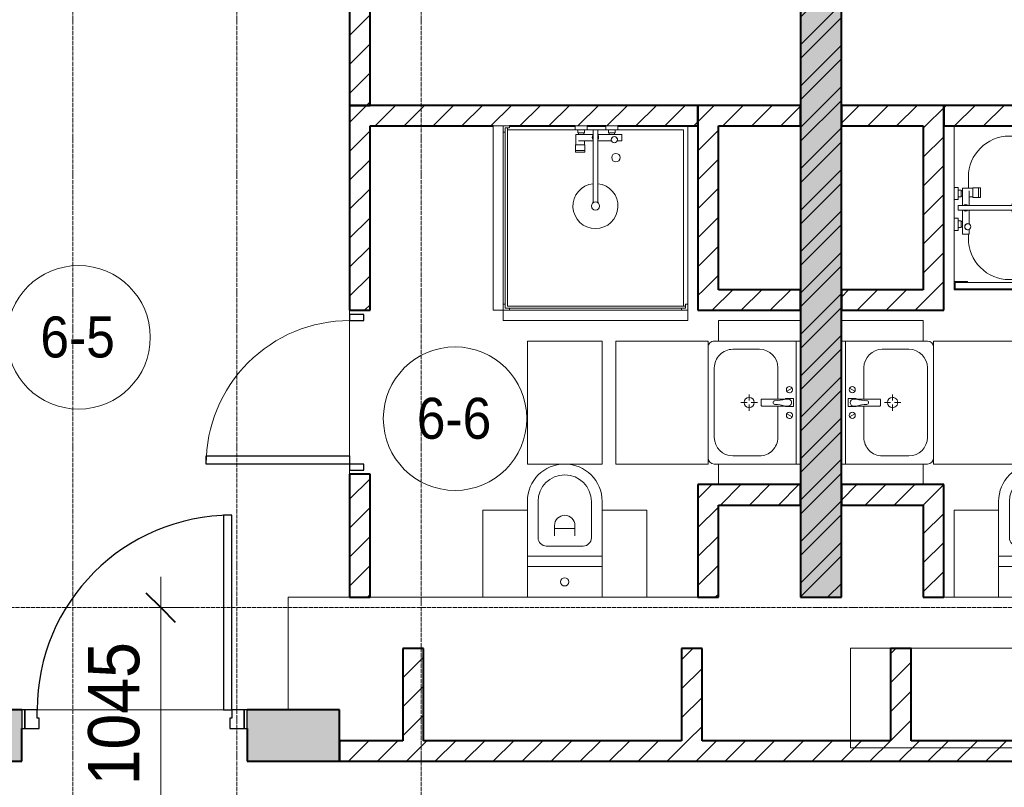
# Model space of a CAD drawing. Header units: millimetres. Extents: x 5617 to 101473, y 7718 to 212653.
# Tile 49 of 66: x 48270 to 53076, y 25423 to 29168. Entities that reach past the tile are written whole.
import ezdxf

# ---------------------------------------------------------------- set-up
doc = ezdxf.new("R2010")
doc.units = ezdxf.units.MM
doc.linetypes.add('ADSK_Линия сетки', pattern=[25, 20, -2.5, 0, -2.5])
doc.linetypes.add('Линия сетки', pattern=[25, 20, -2.5, 0, -2.5])
for name, color, linetype, lineweight in [('Двери', 7, 'Continuous', 18), ('Каркас_Импост', 7, 'Continuous', 30), ('Марки помещений', 7, 'Continuous', 20), ('Мебель', 7, 'Continuous', 18), ('Монтажный зазор', 7, 'Continuous', 30), ('Оси', 7, 'Continuous', 9), ('Панель', 7, 'Continuous', 30), ('Перекрытия', 7, 'Continuous', 18), ('Размеры', 7, 'Continuous', 9), ('Размеры-100', 7, 'Continuous', 9), ('Сантехнические приборы', 7, 'Continuous', 18), ('Стены разрез', 7, 'Continuous', 40)]:
    doc.layers.add(name, color=color, linetype=linetype, lineweight=lineweight)
doc.layers.add('Линии', color=7, linetype='Continuous', lineweight=9, true_color=0x00a600)
doc.styles.add('Arial', font='arial.ttf', dxfattribs={"width": 0.9, "height": 250})
doc.styles.add('Arial_3', font='arial.ttf', dxfattribs={"width": 0.9, "height": 200})
doc.dimstyles.new('Основной_2_5_мм', dxfattribs={"dimscale": 304.8, "dimtxt": 255.06485, "dimasz": 0.463911, "dimexe": 0.492126, "dimexo": 0.492126, "dimgap": 0.098425, "dimtad": 1, "dimdec": 0, "dimdsep": 46, "dimtxsty": 'Arial', "dimblk1": 'OBLIQUE', "dimblk2": 'OBLIQUE', "dimsah": 1, "dimcen": 0.09, "dimdle": 0.492126, "dimazin": 2, "dimtfac": 1, "dimtdec": 4, "dimtix": 1, "dimtmove": 0, "dimatfit": 3, "dimfxl": 1, "dimtvp": 1, "dimtolj": 1, "dimtzin": 0, "dimlwd": 20, "dimlwe": 20, "dimarcsym": 2})
pattern_1 = [(45, (0, 0), (-70.71068, 70.71068), [])]

# ---------------------------------------------------------------- blocks, each defined once
blk = doc.blocks.new('MR_Унитаз напольный - Санузел с ванной-V10-МКСС_К4_L19_64_800_')
at = {"layer": 'Сантехнические приборы', "color": 253, "true_color": 0xaaaaaa}
for p, q in [((-182.5, 200), (-182.5, 50)), ((182.5, 200), (-182.5, 200)), ((182.5, 50), (182.5, 200)), ((-182.5, 50), (182.5, 50)), ((182.5, 50), (-182.5, 50)), ((-182.5, 50), (-182.5, 0)), ((182.5, 0), (182.5, 50)), ((-182.5, 0), (182.5, 0)), ((182.5, 0), (-182.5, 0)), ((-182.5, 0), (-182.5, -267.5)), ((182.5, -267.5), (182.5, 0)), ((-130, -267.5), (-130, -90)), ((-90, -50), (90, -50)), ((130, -90), (130, -267.5)), ((-50, -150), (-50, -100)), ((-50, -135), (50, -135)), ((50, -100), (50, -150))]:
    blk.add_line(p, q, dxfattribs=at)
for centre, radius, start, end in [((0, 125), 20, 0, 180), ((0, 125), 20, 180, 0), ((-90, -90), 40, 90, 180), ((90, -90), 40, 360, 90), ((0, -150), 50, 180, 0), ((0, -267.5), 182.5, 180, 360), ((0, -267.5), 130, 180, 0)]:
    blk.add_arc(centre, radius, start, end, dxfattribs=at)
blk = doc.blocks.new('MR_Зона обслуживания - MR_Зона обслуживания-V11-МКСС_К4_L19_64_800_')
at = {"layer": 'Мебель', "lineweight": 9}
for p, q in [((182.5, 0), (-182.5, 0)), ((-182.5, 0), (-182.5, -600)), ((182.5, -600), (182.5, 0)), ((-182.5, -600), (182.5, -600))]:
    blk.add_line(p, q, dxfattribs=at)
blk = doc.blocks.new('MR_Зона обслуживания - MR_Зона обслуживания-V12-МКСС_К4_L19_64_800_')
at = {"layer": 'Мебель', "lineweight": 9}
for p, q in [((108.75, 0), (-108.75, 0)), ((108.75, -425), (108.75, 0)), ((-108.75, -425), (108.75, -425))]:
    blk.add_line(p, q, dxfattribs=at)
blk = doc.blocks.new('MR_Зона обслуживания - MR_Зона обслуживания-V13-МКСС_К4_L19_64_800_')
at = {"layer": 'Мебель', "lineweight": 9}
for p, q in [((108.75, 0), (-108.75, 0)), ((-108.75, 0), (-108.75, -425)), ((-108.75, -425), (108.75, -425))]:
    blk.add_line(p, q, dxfattribs=at)
blk = doc.blocks.new('MR_Тумба-Умывальник с зеркалом - Тумба-умывальник_600-2515846-МКСС_К4_L19_64_800_')
at = {"layer": 'Сантехнические приборы', "color": 253, "true_color": 0xaaaaaa}
for p, q in [((-300, -20), (300, -20)), ((-69.7, -39.8), (-55.6, -66.3)), ((20, -33.1), (-20, -33.1)), ((-20, -33.1), (-20, -73.1)), ((20, -73.1), (20, -33.1)), ((69.7, -39.8), (55.6, -66.3)), ((-20, -73.1), (-17, -73.1)), ((-17, -60), (-17, -73.1)), ((-17, -73.1), (-17, -187.9)), ((17, -73.1), (17, -60)), ((17, -187.9), (17, -73.1)), ((17, -73.1), (20, -73.1)), ((-17, -110), (-170, -110)), ((170, -110), (17, -110)), ((-14, -190.9), (14, -190.9)), ((-260, -200), (-260, -330)), ((0, -210), (0, -240)), ((260, -330), (260, -200)), ((-10, -250), (-40, -250)), ((0, -290), (0, -260)), ((40, -250), (10, -250)), ((-300, -400), (-300, -420)), ((-170, -420), (170, -420)), ((300, -420), (300, -400))]:
    blk.add_line(p, q, dxfattribs=at)
for centre, radius, start, end in [((-62.7, -53.1), 15, 360, 180), ((0, -60), 17, 360, 180), ((62.7, -53.1), 15, 360, 180), ((-62.7, -53.1), 15, 180, 360), ((-217.6, -129.9), 208.5, 1.5946, 15.8177), ((217.6, -129.9), 208.5, 164.1823, 178.4054), ((62.7, -53.1), 15, 180, 360), ((-170, -200), 90, 90, 180), ((0, -124.1), 9.19, 180, 360), ((170, -200), 90, 360, 90), ((-14, -187.9), 3, 180, 270), ((-14, -187.9), 3, 195, 255), ((14, -187.9), 3, 270, 0), ((14, -187.9), 3, 285, 345), ((0, -250), 25, 0, 180), ((0, -250), 25, 180, 0), ((-170, -330), 90, 180, 270), ((170, -330), 90, 270, 360), ((-270, -420), 30, 180, 270), ((270, -420), 30, 270, 360)]:
    blk.add_arc(centre, radius, start, end, dxfattribs=at)
blk = doc.blocks.new('MR_Зона обслуживания - MR_Зона обслуживания-2638731-МКСС_К4_L19_64_800_')
at = {"layer": 'Мебель', "lineweight": 9}
for p, q in [((300, 0), (-300, 0)), ((-300, 0), (-300, -450)), ((300, -450), (300, 0)), ((-300, -450), (300, -450))]:
    blk.add_line(p, q, dxfattribs=at)
blk = doc.blocks.new('MR_Зона обслуживания - MR_Зона обслуживания-2638732-МКСС_К4_L19_64_800_')
at = {"layer": 'Мебель', "lineweight": 9}
for p, q in [((-50, 0), (-50, -400)), ((-50, -400), (50, -400))]:
    blk.add_line(p, q, dxfattribs=at)
blk = doc.blocks.new('MR_Зона обслуживания - MR_Зона обслуживания-V14-МКСС_К4_L19_64_800_')
at = {"layer": 'Мебель', "lineweight": 9}
for p, q in [((-50, 0), (-50, -400)), ((50, -400), (50, 0)), ((-50, -400), (50, -400))]:
    blk.add_line(p, q, dxfattribs=at)
blk = doc.blocks.new('MR_Ванна - Санузел с ванной_1800x800-2638737-МКСС_К4_L19_64_800_')
at = {"layer": 'Сантехнические приборы', "color": 253, "true_color": 0xaaaaaa}
for p, q in [((210, 800.1), (195, 800.1)), ((195, 800.1), (195, 760)), ((200, 765), (200, 795.1)), ((200, 795.1), (210, 795.1)), ((200, 795.1), (200, 765)), ((895, 795.1), (200, 795.1)), ((210, 795.1), (210, 800.1)), ((210, 800), (885, 800)), ((900, 800), (885, 800)), ((885, 800), (885, 795.1)), ((885, 795.1), (895, 795.1)), ((895, 795.1), (895, 765)), ((895, 765), (895, 795.1)), ((900, 760), (900, 800)), ((630, 750), (-480, 750)), ((195, 760), (210, 760)), ((210, 765), (200, 765)), ((200, 765), (895, 765)), ((210, 760), (210, 765)), ((895, 765), (835, 765)), ((835, 765), (835, 760)), ((835, 760), (900, 760)), ((900, 760), (900, 509.8)), ((826.3, 529.1), (858, 529.1)), ((826.3, 505.7), (826.3, 529.1)), ((830, 529.1), (830, 550)), ((858, 529.1), (858, 411.3)), ((858, 493.3), (866, 493.3)), ((858, 466.4), (858, 493.3)), ((866, 496), (880, 496)), ((866, 464), (866, 496)), ((866, 493.3), (866, 466.4)), ((880, 509.8), (900, 509.8)), ((880, 450), (880, 509.8)), ((880, 496), (880, 464)), ((900, 509.8), (900, 450)), ((826.3, 411.3), (826.3, 478.7)), ((866, 466.4), (858, 466.4)), ((880, 464), (866, 464)), ((900, 450), (880, 450)), ((900, 450), (900, 360)), ((524.9, 411.3), (880, 411.3)), ((880, 388.7), (524.9, 388.7)), ((826.3, 316.7), (826.3, 388.7)), ((858, 388.7), (858, 316.7)), ((880, 411.3), (880, 388.7)), ((770.9, 301.9), (770.9, 348.9)), ((770.9, 348.9), (780, 348.9)), ((780, 301.9), (780, 348.9)), ((780, 348.9), (807.5, 348.9)), ((780, 348.9), (780, 301.9)), ((807.5, 348.9), (807.5, 301.9)), ((807.5, 303.8), (807.5, 346.6)), ((807.5, 346.6), (826.3, 346.6)), ((858, 316.7), (858, 343.6)), ((858, 343.6), (866, 343.6)), ((866, 314), (866, 346)), ((866, 346), (880, 346)), ((866, 343.6), (866, 316.7)), ((880, 300.2), (880, 360)), ((880, 360), (900, 360)), ((880, 346), (880, 314)), ((900, 360), (900, 300.2)), ((780, 301.9), (770.9, 301.9)), ((807.5, 301.9), (780, 301.9)), ((858, 303.8), (807.5, 303.8)), ((830, 250), (830, 303.8)), ((858, 316.7), (858, 303.8)), ((866, 316.7), (858, 316.7)), ((880, 314), (866, 314)), ((900, 300.2), (880, 300.2)), ((900, 300.2), (900, 0)), ((-480, 50), (630, 50))]:
    blk.add_line(p, q, dxfattribs=at)
for centre, radius, start, end in [((-480, 400), 350, 90, 270), ((630, 550), 200, 360, 90), ((508.5, 400), 110, 5.916, 354.084), ((832.8, 492.2), 15, 90, 270), ((832.8, 492.2), 15, 244.0483, 115.9517), ((832.8, 492.2), 15, 270, 90), ((508.5, 400), 20, 90, 270), ((508.5, 400), 20, 270, 90), ((508.5, 400), 20, 325.4667, 34.5333), ((843.9, 400), 15.5, 47.0093, 132.9907), ((843.9, 400), 15.5, 227.0093, 312.9907), ((630, 250), 200, 270, 360)]:
    blk.add_arc(centre, radius, start, end, dxfattribs=at)
blk = doc.blocks.new('MR_Унитаз напольный - Санузел с ванной-2638740-МКСС_К4_L19_64_800_')
at = {"layer": 'Сантехнические приборы', "color": 253, "true_color": 0xaaaaaa}
for p, q in [((-182.5, 0), (-182.5, 267.5)), ((-130, 267.5), (-130, 90)), ((130, 90), (130, 267.5)), ((182.5, 267.5), (182.5, 0)), ((-50, 150), (-50, 100)), ((50, 100), (50, 150)), ((-50, 135), (50, 135)), ((-90, 50), (90, 50)), ((182.5, 0), (-182.5, 0)), ((-182.5, -50), (-182.5, 0)), ((-182.5, 0), (182.5, 0)), ((182.5, 0), (182.5, -50)), ((-182.5, -50), (182.5, -50)), ((-182.5, -200), (-182.5, -50)), ((182.5, -50), (-182.5, -50)), ((182.5, -50), (182.5, -200)), ((182.5, -200), (-182.5, -200))]:
    blk.add_line(p, q, dxfattribs=at)
for centre, radius, start, end in [((0, 267.5), 182.5, 0, 180), ((0, 267.5), 130, 360, 180), ((0, 150), 50, 360, 180), ((-90, 90), 40, 180, 270), ((90, 90), 40, 270, 360), ((0, -125), 20, 360, 180), ((0, -125), 20, 180, 360)]:
    blk.add_arc(centre, radius, start, end, dxfattribs=at)
blk = doc.blocks.new('MR_Зона обслуживания - MR_Зона обслуживания-V18-МКСС_К4_L19_64_800_')
at = {"layer": 'Мебель', "lineweight": 9}
for p, q in [((108.75, 425), (-108.75, 425)), ((-108.75, 425), (-108.75, 0)), ((-108.75, 0), (108.75, 0))]:
    blk.add_line(p, q, dxfattribs=at)
blk = doc.blocks.new('MR_Тумба-Умывальник с зеркалом - Тумба-умывальник_600-2638743-МКСС_К4_L19_64_800_')
at = {"layer": 'Сантехнические приборы', "color": 253, "true_color": 0xaaaaaa}
for p, q in [((-300, 400), (-300, 420)), ((-170, 420), (170, 420)), ((300, 420), (300, 400)), ((-260, 200), (-260, 330)), ((0, 290), (0, 260)), ((260, 330), (260, 200)), ((-10, 250), (-40, 250)), ((40, 250), (10, 250)), ((0, 210), (0, 240)), ((-17, 73.1), (-17, 187.9)), ((-14, 190.9), (14, 190.9)), ((17, 187.9), (17, 73.1)), ((-17, 110), (-170, 110)), ((170, 110), (17, 110)), ((-69.7, 39.8), (-55.6, 66.3)), ((-20, 73.1), (-17, 73.1)), ((-20, 33.1), (-20, 73.1)), ((-17, 60), (-17, 73.1)), ((17, 73.1), (17, 60)), ((17, 73.1), (20, 73.1)), ((20, 73.1), (20, 33.1)), ((69.7, 39.8), (55.6, 66.3)), ((-300, 20), (300, 20)), ((20, 33.1), (-20, 33.1))]:
    blk.add_line(p, q, dxfattribs=at)
for centre, radius, start, end in [((-270, 420), 30, 90, 180), ((270, 420), 30, 0, 90), ((-170, 330), 90, 90, 180), ((170, 330), 90, 0, 90), ((0, 250), 25, 360, 180), ((0, 250), 25, 180, 360), ((-170, 200), 90, 180, 270), ((170, 200), 90, 270, 0), ((-14, 187.9), 3, 90, 180), ((-14, 187.9), 3, 105, 165), ((14, 187.9), 3, 0, 90), ((14, 187.9), 3, 15, 75), ((-217.6, 129.9), 208.5, 344.1823, 358.4054), ((0, 124.1), 9.19, 0, 180), ((217.6, 129.9), 208.5, 181.5946, 195.8177), ((-62.7, 53.1), 15, 0, 180), ((-62.7, 53.1), 15, 180, 0), ((0, 60), 17, 180, 0), ((62.7, 53.1), 15, 0, 180), ((62.7, 53.1), 15, 180, 0)]:
    blk.add_arc(centre, radius, start, end, dxfattribs=at)
blk = doc.blocks.new('MR_Зона обслуживания - MR_Зона обслуживания-2638746-МКСС_К4_L19_64_800_')
at = {"layer": 'Мебель', "lineweight": 9}
for p, q in [((300, 450), (-300, 450)), ((-300, 450), (-300, 0)), ((300, 0), (300, 450)), ((-300, 0), (300, 0))]:
    blk.add_line(p, q, dxfattribs=at)
blk = doc.blocks.new('MR_Зона обслуживания - MR_Зона обслуживания-V19-МКСС_К4_L19_64_800_')
at = {"layer": 'Мебель', "lineweight": 9}
for p, q in [((50, 400), (-50, 400)), ((-50, 400), (-50, 0))]:
    blk.add_line(p, q, dxfattribs=at)
blk = doc.blocks.new('MR_Зона обслуживания - MR_Зона обслуживания-V20-МКСС_К4_L19_64_800_')
at = {"layer": 'Мебель', "lineweight": 9}
for p, q in [((50, 400), (-50, 400)), ((-50, 400), (-50, 0)), ((50, 0), (50, 400))]:
    blk.add_line(p, q, dxfattribs=at)
blk = doc.blocks.new('MR_Душевой поддон - Санузел с душем_900х900-2515848-МКСС_К4_L19_64_800_')
at = {"layer": 'Сантехнические приборы', "color": 253, "true_color": 0xaaaaaa}
for p, q in [((-70, 0), (-100, 0)), ((-70, -10), (-70, 0)), ((310, 0), (250.2, 0)), ((250.2, 0), (250.2, -20)), ((310, -20), (310, 0)), ((459.8, 0), (400, 0)), ((400, 0), (400, -20)), ((459.8, -20), (459.8, 0)), ((-100, -30), (-90, -30)), ((-90, -30), (-90, -10)), ((-90, -10), (-70, -10)), ((-80, -10), (-90, -10)), ((-90, -10), (-90, -890)), ((-80, -880), (-80, -10)), ((250.2, -20), (-80, -20)), ((250.2, -20), (310, -20)), ((266.7, -42), (253.8, -42)), ((253.8, -42), (253.8, -92.5)), ((296, -20), (264, -20)), ((264, -20), (264, -34)), ((264, -34), (296, -34)), ((293.6, -34), (266.7, -34)), ((266.7, -34), (266.7, -42)), ((338.7, -42), (266.7, -42)), ((266.7, -42), (293.6, -42)), ((293.6, -42), (293.6, -34)), ((296, -34), (296, -20)), ((338.7, -20), (310, -20)), ((361.3, -20), (338.7, -20)), ((338.7, -20), (338.7, -375.1)), ((400, -20), (361.3, -20)), ((361.3, -375.1), (361.3, -20)), ((479.1, -42), (361.3, -42)), ((400, -20), (459.8, -20)), ((446, -20), (414, -20)), ((414, -20), (414, -34)), ((414, -34), (446, -34)), ((443.3, -34), (416.4, -34)), ((416.4, -34), (416.4, -42)), ((416.4, -42), (443.3, -42)), ((443.3, -42), (443.3, -34)), ((446, -34), (446, -20)), ((780, -20), (459.8, -20)), ((479.1, -73.7), (479.1, -42)), ((780, -880), (780, -20)), ((800, -870), (800, 0)), ((298.9, -92.5), (251.9, -92.5)), ((251.9, -92.5), (251.9, -120)), ((253.8, -92.5), (296.6, -92.5)), ((266.7, -73.7), (338.7, -73.7)), ((296.6, -92.5), (296.6, -73.7)), ((298.9, -120), (298.9, -92.5)), ((361.3, -73.7), (428.7, -73.7)), ((455.7, -73.7), (479.1, -73.7)), ((251.9, -120), (298.9, -120)), ((298.9, -120), (251.9, -120)), ((251.9, -120), (251.9, -129.1)), ((251.9, -129.1), (298.9, -129.1)), ((298.9, -129.1), (298.9, -120)), ((-90, -870), (-100, -870)), ((-90, -890), (-90, -870)), ((-70, -890), (-90, -890)), ((-90, -890), (790, -890)), ((790, -880), (-80, -880)), ((-70, -900), (-70, -890)), ((790, -890), (770, -890)), ((770, -890), (770, -900)), ((800, -870), (790, -870)), ((790, -870), (790, -890)), ((790, -890), (790, -880)), ((800, -900), (800, -870))]:
    blk.add_line(p, q, dxfattribs=at)
for centre, radius, start, end in [((350, -56.1), 15.5, 137.0093, 222.9907), ((350, -56.1), 15.5, 317.0093, 42.9907), ((442.2, -67.2), 15, 334.0483, 205.9517), ((442.2, -67.2), 15, 0, 180), ((442.2, -67.2), 15, 180, 360), ((450, -155.2), 20.9, 0, 180), ((450, -155.2), 20.9, 180, 0), ((350, -391.5), 110, 95.916, 84.084), ((350, -391.5), 20, 0, 180), ((350, -391.5), 20, 55.4667, 124.5333), ((350, -391.5), 20, 180, 360)]:
    blk.add_arc(centre, radius, start, end, dxfattribs=at)
blk = doc.blocks.new('MR_Зона обслуживания - MR_Зона обслуживания-2638758-МКСС_К4_L19_64_800_')
at = {"layer": 'Мебель', "lineweight": 9}
for p, q in [((450, 0), (-450, 0)), ((-450, 0), (-450, -50)), ((450, -50), (450, 0)), ((-450, -50), (450, -50))]:
    blk.add_line(p, q, dxfattribs=at)
blk = doc.blocks.new('A_DOR_Door - Вн_3_Одинарная_800x2100-3005070-МКСС_К4_L19_64_800_')
at = {"layer": 'Двери', "color": 253, "lineweight": 30, "true_color": 0xaaaaaa}
for p, q in [((-350, 50), (-350, 750)), ((-350, 750), (-310, 750)), ((-350, 50), (-350, 750)), ((-310, 750), (-310, 50)), ((-380, 50), (-380, -20)), ((-350, 50), (-380, 50)), ((-310, 50), (-350, 50)), ((-350, -20), (-350, 50)), ((380, 50), (350, 50)), ((350, 50), (350, -20)), ((380, -20), (380, 50)), ((-380, -20), (-350, -20)), ((350, -20), (380, -20))]:
    blk.add_line(p, q, dxfattribs=at)
at = {"layer": 'Двери', "color": 254, "lineweight": 9, "true_color": 0xd4d4d4}
blk.add_arc((-350, 50), 700, 360, 90, dxfattribs=at)
blk = doc.blocks.new('101_Дверь_Однопольная - _НЧ_Мет_900х2100_Квартира_Л-3834959-МКСС_К4_L19_64_800_')
at = {"layer": 'Каркас_Импост', "color": 253, "true_color": 0xaaaaaa}
for p, q in [((-475, 125), (-535, 125)), ((-535, 125), (-535, 35)), ((-475, 85), (-475, 125)), ((535, 125), (475, 125)), ((475, 125), (475, 85)), ((535, 35), (535, 125)), ((-465, 85), (-475, 85)), ((-465, 35), (-465, 85)), ((475, 85), (465, 85)), ((465, 85), (465, 35)), ((-535, 35), (-465, 35)), ((465, 35), (535, 35))]:
    blk.add_line(p, q, dxfattribs=at)
at = {"layer": 'Монтажный зазор', "color": 253, "true_color": 0xaaaaaa}
for p, q in [((-535, 125), (-550, 125)), ((-550, 125), (-550, 35)), ((-535, 35), (-535, 125)), ((550, 125), (535, 125)), ((535, 125), (535, 35)), ((550, 35), (550, 125)), ((-550, 35), (-535, 35)), ((535, 35), (550, 35))]:
    blk.add_line(p, q, dxfattribs=at)
at = {"layer": 'Панель', "color": 253, "true_color": 0xaaaaaa}
for p, q in [((475, 1075), (435, 1075)), ((435, 1075), (435, 125)), ((475, 125), (475, 1075)), ((435, 125), (475, 125))]:
    blk.add_line(p, q, dxfattribs=at)
blk.add_arc((475, 125), 950, 90, 180, dxfattribs=at)
blk = doc.blocks.new('135_SLK_K4_AR_rvt-1-МКСС_К4_L19_64_800_')
at = {"layer": 'Стены разрез', "lineweight": 9, "true_color": 0xaaaaaa}
h = blk.add_hatch(dxfattribs=at)
h.set_pattern_fill('FP_1', color=253, style=0, pattern_type=2)
h.set_pattern_definition([(50, (0, 0), (218.62117, -19.1268), [22.86, -251.46]), (355, (0, 0), (-42.29187, 229.2684), [18.288, -201.168]), (100.451, (18.22, -1.6), (176.33107, 210.13963), [19.428, -213.708]), (46.184, (0, 60.96), (325.29495, -50.45164), [34.29, -377.19]), (96.636, (27.1, 56.76), (284.883, 296.91266), [29.142, -320.562]), (351.184, (0, 60.96), (284.8858, 296.9107), [27.432, -301.752]), (21, (30.48, 45.72), (181.93753, -122.71832), [22.86, -251.46]), (326, (30.48, 45.72), (74.16223, 221.0262), [18.288, -201.168]), (71.451, (45.64, 35.5), (256.10035, 98.30526), [19.428, -213.708]), (37.5, (0, 0), (3.70639, 101.465895), [3.353, -195.377, 3.353, -200.863, -201.93]), (37.5, (0, 0), (3.70639, 101.465895), [-402.946, 3.353, -198.577]), (7.5, (0, 0), (80.18358, 120.21653), [3.353, -113.081, 3.353, -190.805, -76.962]), (7.5, (0, 0), (80.18358, 120.21653), [-310.591, 3.353, -73.609]), (327.5, (-67.97, 0), (162.708646, -6.87497), [3.353, -72.847, 3.353, -234.391, -315.468]), (327.5, (-67.97, 0), (162.708646, -6.87497), [-313.944, 3.353, -312.115]), (317.5, (-98.45, 0), (177.75468, 30.51183), [3.353, -95.707, 3.353, -154.534, -224.028]), (317.5, (-98.45, 0), (177.75468, 30.51183), [-256.946, 3.353, -220.675])])
h.paths.add_polyline_path([(127800, 26350), (128000, 26350), (128000, 32900), (127800, 32900), (127800, 26543)])
h = blk.add_hatch(dxfattribs=at)
h.set_pattern_fill('FP_2', color=253, style=0, pattern_type=2)
h.set_pattern_definition([(45, (0, 0), (-101.02788, 101.02788), []), (45, (67.35, 0), (-101.02788, 101.02788), [])])
h.paths.add_polyline_path([(127800, 26350), (128000, 26350), (128000, 32900), (127800, 32900), (127800, 26543)])
h = blk.add_hatch(dxfattribs=at)
h.set_pattern_fill('FP_3', color=253, style=0, pattern_type=2)
h.set_pattern_definition(pattern_1)
h.paths.add_polyline_path([(125600, 28750), (125700, 28750), (125700, 29350), (125600, 29350), (125600, 28934.9)])
h = blk.add_hatch(dxfattribs=at)
h.set_pattern_fill('FP_3', color=253, style=0, pattern_type=2)
h.set_pattern_definition(pattern_1)
h.paths.add_polyline_path([(125700, 26350), (125700, 26950), (125600, 26950), (125600, 26350)])
h.paths.add_polyline_path([(125600, 27750), (125700, 27750), (125700, 28750), (125600, 28750)])
h = blk.add_hatch(dxfattribs=at)
h.set_pattern_fill('FP_3', color=253, style=0, pattern_type=2)
h.set_pattern_definition(pattern_1)
h.paths.add_polyline_path([(127300, 28650), (127300, 28750), (125700, 28750), (125700, 28650), (127008.5, 28650)])
h = blk.add_hatch(dxfattribs=at)
h.set_pattern_fill('FP_3', color=253, style=0, pattern_type=2)
h.set_pattern_definition(pattern_1)
h.paths.add_polyline_path([(127300, 27850), (127400, 27850), (127400, 28750), (127300, 28750), (127300, 28336.9)])
h = blk.add_hatch(dxfattribs=at)
h.set_pattern_fill('FP_3', color=253, style=0, pattern_type=2)
h.set_pattern_definition(pattern_1)
h.paths.add_polyline_path([(127800, 28650), (127800, 28750), (127400, 28750), (127400, 28650), (127545.5, 28650)])
h = blk.add_hatch(dxfattribs=at)
h.set_pattern_fill('FP_3', color=253, style=0, pattern_type=2)
h.set_pattern_definition(pattern_1)
h.paths.add_polyline_path([(128400, 28650), (128500, 28650), (128500, 28750), (128000, 28750), (128000, 28650)])
h = blk.add_hatch(dxfattribs=at)
h.set_pattern_fill('FP_3', color=253, style=0, pattern_type=2)
h.set_pattern_definition(pattern_1)
h.paths.add_polyline_path([(130350, 28650), (130350, 28750), (128500, 28750), (128500, 28650), (129693.5, 28650)])
h = blk.add_hatch(dxfattribs=at)
h.set_pattern_fill('FP_3', color=253, style=0, pattern_type=2)
h.set_pattern_definition(pattern_1)
h.paths.add_polyline_path([(128500, 27750), (128500, 28650), (128400, 28650), (128400, 27750)])
h = blk.add_hatch(dxfattribs=at)
h.set_pattern_fill('FP_3', color=253, style=0, pattern_type=2)
h.set_pattern_definition(pattern_1)
h.paths.add_polyline_path([(127800, 27750), (127800, 27850), (127300, 27850), (127300, 27750), (127545.5, 27750)])
h = blk.add_hatch(dxfattribs=at)
h.set_pattern_fill('FP_3', color=253, style=0, pattern_type=2)
h.set_pattern_definition(pattern_1)
h.paths.add_polyline_path([(128000, 27750), (128400, 27750), (128400, 27850), (128000, 27850)])
h = blk.add_hatch(dxfattribs=at)
h.set_pattern_fill('FP_3', color=253, style=0, pattern_type=2)
h.set_pattern_definition(pattern_1)
h.paths.add_polyline_path([(127800, 26800), (127800, 26900), (127300, 26900), (127300, 26800), (127545.5, 26800)])
h = blk.add_hatch(dxfattribs=at)
h.set_pattern_fill('FP_3', color=253, style=0, pattern_type=2)
h.set_pattern_definition(pattern_1)
h.paths.add_polyline_path([(128500, 26800), (128500, 26900), (128000, 26900), (128000, 26800), (128400, 26800)])
h = blk.add_hatch(dxfattribs=at)
h.set_pattern_fill('FP_3', color=253, style=0, pattern_type=2)
h.set_pattern_definition(pattern_1)
h.paths.add_polyline_path([(127300, 26350), (127400, 26350), (127400, 26800), (127300, 26800), (127300, 26543)])
h = blk.add_hatch(dxfattribs=at)
h.set_pattern_fill('FP_3', color=253, style=0, pattern_type=2)
h.set_pattern_definition(pattern_1)
h.paths.add_polyline_path([(128500, 26350), (128500, 26800), (128400, 26800), (128400, 26350)])
h = blk.add_hatch(dxfattribs=at)
h.set_pattern_fill('FP_3', color=253, style=0, pattern_type=2)
h.set_pattern_definition(pattern_1)
h.paths.add_polyline_path([(125960, 25650), (125960, 26100), (125860, 26100), (125860, 25650)])
h = blk.add_hatch(dxfattribs=at)
h.set_pattern_fill('FP_3', color=253, style=0, pattern_type=2)
h.set_pattern_definition(pattern_1)
h.paths.add_polyline_path([(127320, 25650), (127320, 26100), (127220, 26100), (127220, 25650)])
h = blk.add_hatch(dxfattribs=at)
h.set_pattern_fill('FP_3', color=253, style=0, pattern_type=2)
h.set_pattern_definition(pattern_1)
h.paths.add_polyline_path([(128340, 25650), (128340, 26100), (128240, 26100), (128240, 25650)])
at = {"layer": 'Стены разрез', "lineweight": 18, "true_color": 0xcbcbcb}
h = blk.add_hatch(color=9, dxfattribs=at)
h.paths.add_polyline_path([(125550, 25550), (125550, 25800), (125100, 25800), (125100, 25550)])
h.paths.add_polyline_path([(124000, 25550), (124000, 25800), (123550, 25800), (123550, 25550)])
at = {"layer": 'Стены разрез', "lineweight": 9, "true_color": 0xaaaaaa}
h = blk.add_hatch(dxfattribs=at)
h.set_pattern_fill('FP_3', color=253, style=0, pattern_type=2)
h.set_pattern_definition(pattern_1)
h.paths.add_polyline_path([(130750, 25550), (130750, 25650), (129880, 25650), (129880, 25550)])
h.paths.add_polyline_path([(129780, 25550), (129780, 25650), (125550, 25650), (125550, 25550), (129693.5, 25550)])
at = {"layer": 'Перекрытия', "color": 253, "true_color": 0xaaaaaa}
for p, q in [((125600, 27730), (125600, 27750)), ((125600, 27750), (125600, 27730)), ((125600, 27040), (125600, 27700)), ((125600, 27700), (125600, 27040)), ((125600, 26950), (125600, 26970)), ((125600, 26970), (125600, 26950)), ((125300, 25800), (125300, 26350)), ((125300, 26350), (125600, 26350)), ((125700, 26350), (126250, 26350)), ((127050, 26350), (127300, 26350)), ((128500, 26350), (128550, 26350)), ((124075, 25800), (124985, 25800)), ((124985, 25800), (124075, 25800)), ((125099.8, 25550), (125099.8, 25710))]:
    blk.add_line(p, q, dxfattribs=at)
at = {"layer": 'Стены разрез', "color": 253, "true_color": 0xaaaaaa}
for p, q in [((127800, 32900), (127800, 26350)), ((128000, 26350), (128000, 32900)), ((125700, 28750), (125700, 29350)), ((125600, 29250), (125600, 28750)), ((125700, 28750), (125600, 28750)), ((125600, 28750), (125600, 27750)), ((125600, 28750), (125700, 28750)), ((127300, 28750), (125700, 28750)), ((127300, 28650), (127300, 28750)), ((127400, 28750), (127300, 28750)), ((127300, 28750), (127300, 27850)), ((127800, 28750), (127400, 28750)), ((127800, 28650), (127800, 28750)), ((128500, 28750), (128000, 28750)), ((128000, 28750), (128000, 28650)), ((128500, 28650), (128500, 28750)), ((130350, 28750), (128500, 28750)), ((128500, 28750), (128500, 28650)), ((125700, 27750), (125700, 28650)), ((125700, 28650), (126300, 28650)), ((126380, 28650), (126700.2, 28650)), ((126760, 28650), (126850, 28650)), ((126909.8, 28650), (127300, 28650)), ((127400, 27850), (127400, 28650)), ((127400, 28650), (127800, 28650)), ((128000, 28650), (128400, 28650)), ((128400, 28650), (128400, 27850)), ((128500, 27750), (128500, 28650)), ((128500, 28650), (130350, 28650)), ((127300, 27850), (127300, 27750)), ((127800, 27850), (127400, 27850)), ((127800, 27750), (127800, 27850)), ((128400, 27850), (128000, 27850)), ((128000, 27850), (128000, 27750)), ((125600, 27750), (125700, 27750)), ((127300, 27750), (127800, 27750)), ((128000, 27750), (128400, 27750)), ((128400, 27750), (128500, 27750)), ((125700, 26950), (125600, 26950)), ((125600, 26950), (125600, 26350)), ((125700, 26350), (125700, 26950)), ((127800, 26900), (127300, 26900)), ((127300, 26900), (127300, 26800)), ((127800, 26800), (127800, 26900)), ((128500, 26900), (128000, 26900)), ((128000, 26900), (128000, 26800)), ((128500, 26800), (128500, 26900)), ((127300, 26800), (127300, 26350)), ((127400, 26800), (127800, 26800)), ((127400, 26350), (127400, 26800)), ((128000, 26800), (128400, 26800)), ((128400, 26800), (128400, 26350)), ((128500, 26350), (128500, 26800)), ((125600, 26350), (125700, 26350)), ((127300, 26350), (127400, 26350)), ((127800, 26350), (128000, 26350)), ((128400, 26350), (128500, 26350)), ((125960, 26100), (125860, 26100)), ((125860, 26100), (125860, 25650)), ((125960, 25650), (125960, 26100)), ((127320, 26100), (127220, 26100)), ((127220, 26100), (127220, 25650)), ((127320, 25650), (127320, 26100)), ((128340, 26100), (128240, 26100)), ((128240, 26100), (128240, 25650)), ((128340, 25650), (128340, 26100)), ((124000, 25800), (123550, 25800)), ((125550, 25800), (125100, 25800)), ((125550, 25550), (125550, 25800)), ((124000, 25550), (124000, 25710)), ((125100, 25710), (125100, 25550)), ((125860, 25650), (125550, 25650)), ((125550, 25650), (125550, 25550)), ((127220, 25650), (125960, 25650)), ((128240, 25650), (127320, 25650)), ((129510, 25650), (128340, 25650)), ((123550, 25550), (124000, 25550)), ((125100, 25550), (125550, 25550)), ((125550, 25550), (129780, 25550))]:
    blk.add_line(p, q, dxfattribs=at)
at = {"layer": 'Двери', "color": 253, "lineweight": 18, "true_color": 0xaaaaaa, "rotation": 90}
blk.add_blockref('A_DOR_Door - Вн_3_Одинарная_800x2100-3005070-МКСС_К4_L19_64_800_', (125650, 27350), dxfattribs=at)
at = {"layer": 'Двери', "color": 253, "lineweight": 18, "true_color": 0xaaaaaa}
blk.add_blockref('101_Дверь_Однопольная - _НЧ_Мет_900х2100_Квартира_Л-3834959-МКСС_К4_L19_64_800_', (124550, 25675), dxfattribs=at)
at = {"layer": 'Мебель', "color": 253, "lineweight": 18, "true_color": 0xaaaaaa}
for name, p, rotation in [('MR_Зона обслуживания - MR_Зона обслуживания-2638758-МКСС_К4_L19_64_800_', (126350, 28200), 269.9999999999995), ('MR_Зона обслуживания - MR_Зона обслуживания-V14-МКСС_К4_L19_64_800_', (127800, 27650), 269.9999999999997), ('MR_Зона обслуживания - MR_Зона обслуживания-V20-МКСС_К4_L19_64_800_', (128000, 27650), 270.0000000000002), ('MR_Зона обслуживания - MR_Зона обслуживания-V11-МКСС_К4_L19_64_800_', (126650, 27000), 180), ('MR_Зона обслуживания - MR_Зона обслуживания-2638731-МКСС_К4_L19_64_800_', (127350, 27300), 269.9999999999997), ('MR_Зона обслуживания - MR_Зона обслуживания-2638746-МКСС_К4_L19_64_800_', (128450, 27300), 270.0000000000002), ('MR_Зона обслуживания - MR_Зона обслуживания-2638732-МКСС_К4_L19_64_800_', (127800, 26950), 269.9999999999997), ('MR_Зона обслуживания - MR_Зона обслуживания-V19-МКСС_К4_L19_64_800_', (128000, 26950), 270.0000000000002), ('MR_Зона обслуживания - MR_Зона обслуживания-V12-МКСС_К4_L19_64_800_', (126358.8, 26350), 180), ('MR_Зона обслуживания - MR_Зона обслуживания-V13-МКСС_К4_L19_64_800_', (126941.3, 26350), 180)]:
    blk.add_blockref(name, p, dxfattribs=dict(at, rotation=rotation))
for name, p in [('MR_Зона обслуживания - MR_Зона обслуживания-2638758-МКСС_К4_L19_64_800_', (126800, 27750)), ('MR_Зона обслуживания - MR_Зона обслуживания-V18-МКСС_К4_L19_64_800_', (128658.8, 26350))]:
    blk.add_blockref(name, p, dxfattribs=at)
at = {"layer": 'Сантехнические приборы', "color": 253, "lineweight": 18, "true_color": 0xaaaaaa}
for name, p in [('MR_Душевой поддон - Санузел с душем_900х900-2515848-МКСС_К4_L19_64_800_', (126450, 28650)), ('MR_Унитаз напольный - Санузел с ванной-2638740-МКСС_К4_L19_64_800_', (128950, 26550))]:
    blk.add_blockref(name, p, dxfattribs=at)
for name, p, rotation in [('MR_Ванна - Санузел с ванной_1800x800-2638737-МКСС_К4_L19_64_800_', (129450, 28650), 180), ('MR_Тумба-Умывальник с зеркалом - Тумба-умывальник_600-2515846-МКСС_К4_L19_64_800_', (127800, 27300), 269.9999999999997), ('MR_Тумба-Умывальник с зеркалом - Тумба-умывальник_600-2638743-МКСС_К4_L19_64_800_', (128000, 27300), 270.0000000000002), ('MR_Унитаз напольный - Санузел с ванной-V10-МКСС_К4_L19_64_800_', (126650, 26550), 180)]:
    blk.add_blockref(name, p, dxfattribs=dict(at, rotation=rotation))
blk = doc.blocks.new('050_Марка_Помещение - Номер-620969-МКСС_К4_L19_64_800_')
at = {"layer": 'Марки помещений'}
blk.add_circle((0, 0), 3.5, dxfattribs=at)
blk = doc.blocks.new('DIMBLOCK23-МКСС_К4_L19_64_800_')
at = {"layer": 'Размеры-100', "lineweight": 20, "transparency": 16777216}
for p, q in [((48958.5, 26450), (48958.5, 25105)), ((48958.5, 26300), (48908.5, 26300)), ((48958.5, 26300), (49108.5, 26300)), ((48958.5, 25255), (48808.5, 25255)), ((48958.5, 25255), (50651.5, 25255))]:
    blk.add_line(p, q, dxfattribs=at)
at = {"layer": 'Размеры-100', "lineweight": 40, "transparency": 16777216}
for p, q in [((48958.5, 26300), (48887.8, 26370.7)), ((48958.5, 26300), (49029.2, 26229.3)), ((48958.5, 25255), (48887.8, 25325.7)), ((48958.5, 25255), (49029.2, 25184.3))]:
    blk.add_line(p, q, dxfattribs=at)
at = {"layer": 'Размеры-100', "color": 0, "lineweight": 20, "transparency": 16777216, "insert": (48604, 25432.2), "char_height": 250, "width": 828.765, "attachment_point": 1, "rotation": 90, "line_spacing_factor": 0.941778, "style": 'Arial'}
blk.add_mtext('1045', dxfattribs=at)
blk = doc.blocks.new('_Oblique')
at = {"color": 0, "linetype": 'ByBlock', "lineweight": -2}
blk.add_line((-0.5, -0.5), (0.5, 0.5), dxfattribs=at)

msp = doc.modelspace()

# ---------------------------------------------------------------- linework, layer by layer
at = {"layer": 'Линии', "color": 0, "lineweight": 18}
for p, q in [((52325.5, 26101.6), (55105.5, 26101.6)), ((52325.5, 25615.2), (52325.5, 26101.6)), ((55105.5, 25615.2), (52325.5, 25615.2))]:
    msp.add_line(p, q, dxfattribs=at)
at = {"layer": 'Оси', "linetype": 'Линия сетки'}
for p, q in [((48530.3, 12025.7), (48530.3, 33220)), ((49330.3, 12025.7), (49330.3, 33220)), ((50230.3, 12025.7), (50230.3, 33220))]:
    msp.add_line(p, q, dxfattribs=at)
at = {"layer": 'Оси', "linetype": 'ADSK_Линия сетки'}
msp.add_line((61271.8, 26300), (24565.1, 26300), dxfattribs=at)

# ---------------------------------------------------------------- block references
at = {"lineweight": 5}
msp.add_blockref('135_SLK_K4_AR_rvt-1-МКСС_К4_L19_64_800_', (-75719.7, 0), dxfattribs=at)
at = {"layer": 'Марки помещений', "xscale": 99.99999999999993, "yscale": 99.99999999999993, "zscale": 99.99999999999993}
for p in [(48557.8, 27618.3), (50394.9, 27221.5)]:
    msp.add_blockref('050_Марка_Помещение - Номер-620969-МКСС_К4_L19_64_800_', p, dxfattribs=at)

# ---------------------------------------------------------------- texts
at = {"layer": 'Марки помещений', "lineweight": 9, "char_height": 200, "width": 447.342, "attachment_point": 1, "style": 'Arial_3'}
for s, insert in [('6-5', (48371.3, 27720)), ('6-6', (50208.4, 27323.2))]:
    msp.add_mtext(s, dxfattribs=dict(at, insert=insert))

# ---------------------------------------------------------------- dimensions: what is measured, and where the dimension line sits
at = {"layer": 'Размеры', "lineweight": 20}
dim = msp.add_linear_dim(base=(48958.5, 25255), p1=(49058.5, 26300), p2=(50801.5, 25255), angle=90, dimstyle='Основной_2_5_мм', override={"dimpost": '<>', "dimfxl": 2032.281335}, dxfattribs=at)
dim.commit()
dim.dimension.update_dxf_attribs({"geometry": 'DIMBLOCK23-МКСС_К4_L19_64_800_', "text_midpoint": (48800.9, 25777.5)})

doc.saveas('drawing.dxf')
